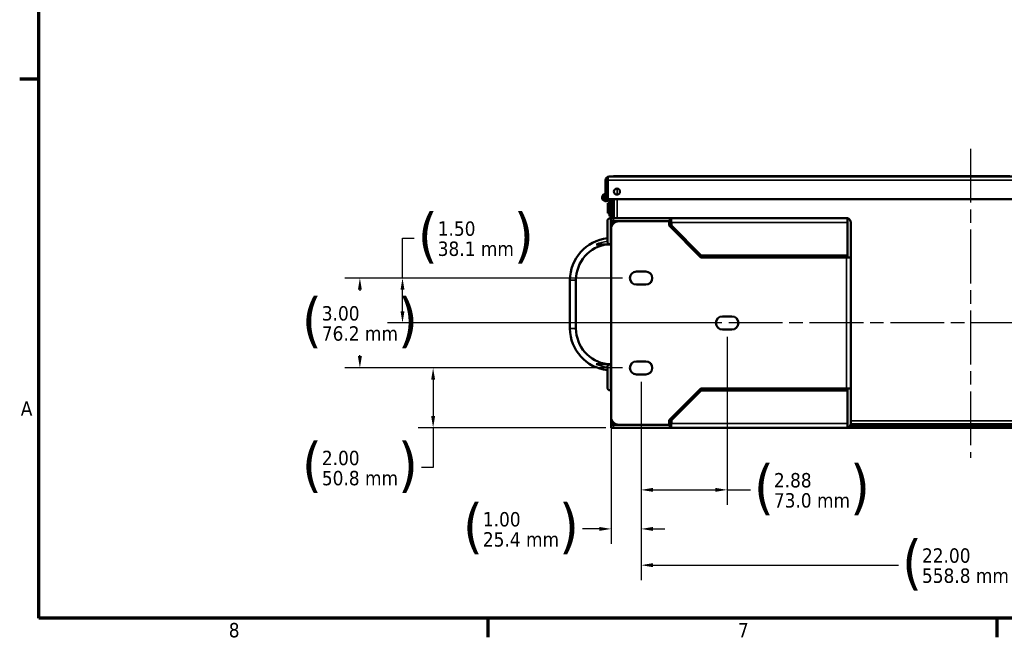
# Model space of a CAD drawing. Header units: inches. Extents: x 0 to 136, y 2 to 86.
# Tile 1 of 71: x 1 to 34, y 3 to 24. Entities that reach past the tile are written whole.
import ezdxf

# ---------------------------------------------------------------- set-up
doc = ezdxf.new("R2010")
doc.units = ezdxf.units.IN
doc.header["$LTSCALE"] = 4
doc.header["$MEASUREMENT"] = 0
doc.linetypes.add('CHAIN', pattern=[0.7087, 0.4724, -0.0591, 0.1181, -0.0591])
for name, color, linetype, lineweight in [('Border (ANSI)', 7, 'Continuous', 70), ('Centerline (ANSI)', 7, 'Continuous', 25), ('Dimension (ANSI)', 7, 'Continuous', 25), ('Visible (ANSI)', 7, 'Continuous', 50), ('Visible Narrow (ANSI)', 7, 'Continuous', 35)]:
    doc.layers.add(name, color=color, linetype=linetype, lineweight=lineweight)
doc.styles.add('Dimension Text', font='tahoma.ttf')
doc.dimstyles.new('Dual Dimension', dxfattribs={"dimscale": 4, "dimtxt": 0.12, "dimasz": 0.098425, "dimexe": 0.125, "dimexo": 0.0625, "dimgap": 0.031496, "dimtad": 0, "dimtih": 1, "dimtoh": 1, "dimrnd": 1e-08, "dimzin": 4, "dimdsep": 46, "dimtxsty": 'Dimension Text', "dimcen": 0.09, "dimdle": 0.393701, "dimclrd": 256, "dimclre": 256, "dimclrt": 256, "dimadec": 0, "dimazin": 1, "dimtfac": 1, "dimtofl": 0, "dimtmove": 0, "dimatfit": 3, "dimfxl": 1, "dimtolj": 1, "dimtzin": 4, "dimlwd": -1, "dimlwe": -1, "dimarcsym": 0})

# ---------------------------------------------------------------- blocks, each defined once
blk = doc.blocks.new('Borders Default Border')
at = {"layer": 'Border (ANSI)'}
for p, q in [((0.5, 5.5), (0.34, 5.5)), ((4.25, 1), (4.25, 0.84)), ((8.5, 1), (8.5, 0.84))]:
    blk.add_line(p, q, dxfattribs=at)
at = {"layer": 'Border (ANSI)', "flags": 128}
blk.add_lwpolyline([(0.5, 1), (0.5, 21), (33.5, 21), (33.5, 1), (0.5, 1)], dxfattribs=at)
at = {"layer": 'Border (ANSI)', "char_height": 0.12, "attachment_point": 7, "style": 'Dimension Text'}
for s, insert in [('A', (0.349, 2.69)), ('8', (2.0858, 0.8373)), ('7', (6.3378, 0.84))]:
    blk.add_mtext(s, dxfattribs=dict(at, insert=insert))
blk = doc.blocks.new('*D9')
at = {"layer": 'Defpoints', "color": 0, "transparency": 16777216}
for p in [(21.741, 15.355), (12.723, 12.355), (21.741, 12.355)]:
    blk.add_point(p, dxfattribs=at)
at = {"layer": 'Dimension (ANSI)', "transparency": 16777216}
for p, q in [((21.491, 15.355), (12.223, 15.355)), ((12.723, 14.962), (12.723, 14.933)), ((12.723, 12.749), (12.723, 12.778)), ((21.491, 12.355), (12.223, 12.355))]:
    blk.add_line(p, q, dxfattribs=at)
for points in [[(12.657, 14.962), (12.789, 14.962), (12.723, 15.355)], [(12.657, 12.749), (12.789, 12.749), (12.723, 12.355)]]:
    blk.add_solid(points, dxfattribs=at)
at = {"layer": 'Dimension (ANSI)', "transparency": 16777216, "insert": (12.723, 13.855), "char_height": 0.48, "attachment_point": 5, "style": 'Dimension Text'}
blk.add_mtext('\\A1;{\\H3.0x;(}\\S3.00^ 76.2 mm;{\\H3.0x;)}', dxfattribs=at)
blk = doc.blocks.new('*D10')
at = {"layer": 'Defpoints', "color": 0, "transparency": 16777216}
for p in [(21.741, 15.355), (14.147, 13.855), (24.616, 13.855)]:
    blk.add_point(p, dxfattribs=at)
at = {"layer": 'Dimension (ANSI)', "transparency": 16777216}
for p, q in [((14.147, 15.355), (14.147, 16.684)), ((14.147, 16.684), (14.54, 16.684)), ((21.491, 15.355), (13.647, 15.355)), ((14.147, 14.249), (14.147, 14.962)), ((24.366, 13.855), (13.647, 13.855))]:
    blk.add_line(p, q, dxfattribs=at)
for points in [[(14.081, 14.962), (14.212, 14.962), (14.147, 15.355)], [(14.081, 14.249), (14.212, 14.249), (14.147, 13.855)]]:
    blk.add_solid(points, dxfattribs=at)
at = {"layer": 'Dimension (ANSI)', "transparency": 16777216, "insert": (16.595, 16.684), "char_height": 0.48, "attachment_point": 5, "style": 'Dimension Text'}
blk.add_mtext('\\A1;{\\H3.0x;(}\\S1.50^ 38.1 mm;{\\H3.0x;)}', dxfattribs=at)
blk = doc.blocks.new('*D11')
at = {"layer": 'Defpoints', "color": 0, "transparency": 16777216}
for p in [(21.741, 12.355), (15.169, 10.355), (21.191, 10.355)]:
    blk.add_point(p, dxfattribs=at)
at = {"layer": 'Dimension (ANSI)', "transparency": 16777216}
for p, q in [((21.491, 12.355), (14.669, 12.355)), ((15.169, 11.962), (15.169, 10.749)), ((20.941, 10.355), (14.669, 10.355)), ((15.169, 10.355), (15.169, 9.026)), ((15.169, 9.026), (14.776, 9.026))]:
    blk.add_line(p, q, dxfattribs=at)
for points in [[(15.104, 11.962), (15.235, 11.962), (15.169, 12.355)], [(15.104, 10.749), (15.235, 10.749), (15.169, 10.355)]]:
    blk.add_solid(points, dxfattribs=at)
at = {"layer": 'Dimension (ANSI)', "transparency": 16777216, "insert": (12.725, 9.026), "char_height": 0.48, "attachment_point": 5, "style": 'Dimension Text'}
blk.add_mtext('\\A1;{\\H3.0x;(}\\S2.00^ 50.8 mm;{\\H3.0x;)}', dxfattribs=at)
blk = doc.blocks.new('*D12')
at = {"layer": 'Defpoints', "color": 0, "transparency": 16777216}
for p in [(22.116, 12.137), (21.116, 10.709), (22.116, 6.979)]:
    blk.add_point(p, dxfattribs=at)
at = {"layer": 'Dimension (ANSI)', "transparency": 16777216}
for p, q in [((22.116, 11.887), (22.116, 6.479)), ((21.116, 10.459), (21.116, 6.479)), ((20.723, 6.979), (20.156, 6.979)), ((22.51, 6.979), (22.904, 6.979))]:
    blk.add_line(p, q, dxfattribs=at)
for points in [[(20.723, 7.044), (20.723, 6.913), (21.116, 6.979)], [(22.51, 7.044), (22.51, 6.913), (22.116, 6.979)]]:
    blk.add_solid(points, dxfattribs=at)
at = {"layer": 'Dimension (ANSI)', "transparency": 16777216, "insert": (18.103, 6.979), "char_height": 0.48, "attachment_point": 5, "style": 'Dimension Text'}
blk.add_mtext('\\A1;{\\H3.0x;(}\\S1.00^ 25.4 mm;{\\H3.0x;)}', dxfattribs=at)
blk = doc.blocks.new('*D13')
at = {"layer": 'Defpoints', "color": 0, "transparency": 16777216}
for p in [(24.991, 13.637), (22.116, 12.137), (24.991, 8.282)]:
    blk.add_point(p, dxfattribs=at)
at = {"layer": 'Dimension (ANSI)', "transparency": 16777216}
for p, q in [((24.991, 13.387), (24.991, 7.782)), ((22.116, 11.887), (22.116, 7.782)), ((22.51, 8.282), (24.598, 8.282)), ((24.991, 8.282), (25.769, 8.282))]:
    blk.add_line(p, q, dxfattribs=at)
for points in [[(22.51, 8.348), (22.51, 8.217), (22.116, 8.282)], [(24.598, 8.348), (24.598, 8.217), (24.991, 8.282)]]:
    blk.add_solid(points, dxfattribs=at)
at = {"layer": 'Dimension (ANSI)', "transparency": 16777216, "insert": (27.823, 8.282), "char_height": 0.48, "attachment_point": 5, "style": 'Dimension Text'}
blk.add_mtext('\\A1;{\\H3.0x;(}\\S2.88^ 73.0 mm;{\\H3.0x;)}', dxfattribs=at)
blk = doc.blocks.new('*D14')
at = {"layer": 'Defpoints', "color": 0, "transparency": 16777216}
for p in [(22.116, 12.137), (44.116, 12.137), (44.116, 5.768)]:
    blk.add_point(p, dxfattribs=at)
at = {"layer": 'Dimension (ANSI)', "transparency": 16777216}
for p, q in [((22.116, 11.887), (22.116, 5.268)), ((44.116, 11.887), (44.116, 5.268)), ((22.51, 5.768), (30.719, 5.768)), ((43.723, 5.768), (35.181, 5.768))]:
    blk.add_line(p, q, dxfattribs=at)
for points in [[(22.51, 5.834), (22.51, 5.703), (22.116, 5.768)], [(43.723, 5.834), (43.723, 5.703), (44.116, 5.768)]]:
    blk.add_solid(points, dxfattribs=at)
at = {"layer": 'Dimension (ANSI)', "transparency": 16777216, "insert": (32.95, 5.768), "char_height": 0.48, "attachment_point": 5, "style": 'Dimension Text'}
blk.add_mtext('\\A1;{\\H3.0x;(}\\S22.00^ 558.8 mm;{\\H3.0x;)}', dxfattribs=at)

msp = doc.modelspace()

# ---------------------------------------------------------------- linework, layer by layer
at = {"layer": 'Centerline (ANSI)', "linetype": 'CHAIN', "ltscale": 0.952448}
for p, q in [((33.1162, 19.6718), (33.1162, 9.3569)), ((45.7418, 13.8553), (19.0324, 13.8553))]:
    msp.add_line(p, q, dxfattribs=at)
at = {"layer": 'Visible (ANSI)'}
for p, q in [((21.1902, 18.7513), (21.334, 18.7513)), ((21.1902, 18.7413), (21.1902, 18.7513)), ((21.334, 18.7513), (34.4294, 18.7513)), ((20.9322, 17.9913), (20.9322, 18.6279)), ((21.0061, 18.6773), (20.9748, 18.7164)), ((21.0061, 18.6773), (21.0061, 18.6279)), ((21.0061, 18.6279), (21.0062, 18.6279)), ((21.0062, 17.9913), (21.0062, 18.6279)), ((21.0063, 18.7164), (21.0063, 18.6279)), ((21.0063, 18.6279), (21.0063, 17.9913)), ((21.0454, 18.7413), (21.0454, 18.7413)), ((21.0456, 18.7413), (45.2018, 18.7413)), ((20.9322, 17.9913), (21.0062, 17.9913)), ((21.0063, 17.9913), (45.2412, 17.9913)), ((21.0072, 17.8528), (21.0072, 17.5198)), ((21.0572, 17.8528), (21.0072, 17.8528)), ((21.0379, 17.9628), (21.0375, 17.9638)), ((21.0379, 17.9628), (21.0916, 17.9879)), ((21.0538, 17.9172), (21.0379, 17.9628)), ((21.0572, 17.4173), (21.0572, 17.8968)), ((21.0916, 17.9879), (21.0904, 17.9913)), ((21.1095, 17.9367), (21.0916, 17.9879)), ((21.1162, 17.3553), (21.1162, 17.9913)), ((21.1902, 17.3553), (21.1902, 17.9913)), ((21.2052, 17.8113), (21.1902, 17.8113)), ((21.2052, 17.3553), (21.2052, 17.9913)), ((21.0572, 17.5198), (21.0072, 17.5198)), ((21.2052, 17.5613), (21.1902, 17.5613)), ((20.9912, 16.5803), (20.9912, 17.2553)), ((21.0572, 17.4173), (21.1162, 17.4173)), ((21.0912, 17.3553), (21.1162, 17.3553)), ((21.1162, 17.2513), (21.1162, 17.3553)), ((21.1162, 17.3553), (21.1913, 17.3553)), ((21.1162, 17.2119), (21.1162, 17.2513)), ((21.1162, 17.2513), (21.1913, 17.2513)), ((21.1162, 17.0013), (21.1162, 17.2119)), ((21.1902, 17.3793), (21.2052, 17.3793)), ((21.1913, 17.3553), (23.076, 17.3553)), ((21.3662, 17.2513), (21.1913, 17.2513)), ((23.0537, 17.2513), (21.3662, 17.2513)), ((23.076, 17.2513), (23.0537, 17.2513)), ((23.0537, 17.1058), (23.0537, 17.2513)), ((24.1162, 16.0433), (23.0537, 17.1058)), ((23.076, 17.3553), (28.9728, 17.3553)), ((23.076, 17.2743), (23.076, 17.3553)), ((23.076, 17.2513), (23.076, 17.2743)), ((23.1162, 17.2437), (23.1162, 17.3277)), ((23.1261, 17.2119), (23.1261, 17.1053)), ((23.1261, 17.1053), (24.1261, 16.1053)), ((29.0122, 17.3498), (29.0122, 17.2119)), ((29.0122, 17.2119), (29.0122, 17.3498)), ((29.0122, 16.0434), (29.0122, 17.2119)), ((29.0122, 17.2119), (29.0122, 17.2119)), ((29.0122, 16.1053), (29.0122, 17.2119)), ((29.1162, 16.0434), (29.1162, 17.2119)), ((21.1162, 17.0013), (21.1162, 10.7093)), ((21.0912, 16.4803), (20.6192, 16.4803)), ((21.0912, 16.4803), (21.1162, 16.4803)), ((24.1261, 16.1053), (24.0542, 16.1053)), ((28.9728, 16.0433), (24.1162, 16.0433)), ((24.1261, 16.1053), (29.0122, 16.1053)), ((27.8662, 16.0563), (27.9152, 16.1053)), ((27.8662, 16.0433), (27.8662, 16.0563)), ((29.1162, 16.0433), (28.9728, 16.0433)), ((29.0122, 16.0433), (29.0122, 16.0434)), ((29.0122, 16.0434), (29.1162, 16.0434)), ((29.1162, 16.0433), (29.1162, 16.0434)), ((29.1162, 16.0433), (29.1162, 11.6673)), ((22.2725, 15.574), (21.96, 15.574)), ((19.7412, 13.6709), (19.7412, 15.2897)), ((19.9412, 15.2897), (19.9412, 13.6709)), ((21.96, 15.1365), (22.2725, 15.1365)), ((25.1475, 14.074), (24.835, 14.074)), ((24.835, 13.6365), (25.1475, 13.6365)), ((22.2725, 12.574), (21.96, 12.574)), ((20.6192, 12.4803), (21.0912, 12.4803)), ((20.9912, 11.7053), (20.9912, 12.3803)), ((21.0912, 12.4803), (21.1162, 12.4803)), ((21.96, 12.1365), (22.2725, 12.1365)), ((21.0912, 11.6053), (21.1162, 11.6053)), ((23.0537, 10.6048), (24.1162, 11.6673)), ((24.1261, 11.6053), (23.1261, 10.6053)), ((24.0542, 11.6053), (24.1261, 11.6053)), ((24.1162, 11.6673), (28.9728, 11.6673)), ((29.0122, 11.6053), (24.1261, 11.6053)), ((27.8662, 11.6543), (27.8662, 11.6673)), ((27.9152, 11.6053), (27.8662, 11.6543)), ((28.9728, 11.6673), (29.1162, 11.6673)), ((29.0122, 11.6672), (29.0122, 11.6673)), ((29.0122, 11.6672), (29.1162, 11.6672)), ((29.0122, 10.4987), (29.0122, 11.6672)), ((29.0122, 10.4987), (29.0122, 11.6053)), ((29.1162, 11.6672), (29.1162, 11.6673)), ((29.1162, 10.4987), (29.1162, 11.6672)), ((21.1162, 10.4987), (21.1162, 10.7093)), ((23.0537, 10.4593), (23.0537, 10.6048)), ((23.1261, 10.6053), (23.1261, 10.4987)), ((21.1162, 10.4987), (21.1162, 10.4593)), ((21.1162, 10.3553), (21.1162, 10.4593)), ((21.1913, 10.4593), (21.1162, 10.4593)), ((21.1913, 10.3553), (21.1162, 10.3553)), ((21.1913, 10.4593), (21.3662, 10.4593)), ((21.1913, 10.3553), (23.076, 10.3553)), ((21.3662, 10.4593), (23.0537, 10.4593)), ((23.0537, 10.4593), (23.076, 10.4593)), ((23.076, 10.4593), (23.076, 10.4363)), ((23.076, 10.4363), (23.076, 10.3553)), ((28.9728, 10.3553), (23.076, 10.3553)), ((23.1162, 10.4669), (23.1162, 10.3829)), ((28.9728, 10.3553), (37.2596, 10.3553)), ((29.0122, 10.3608), (29.0122, 10.4987)), ((29.0122, 10.4987), (29.0122, 10.4987)), ((29.0122, 10.4987), (29.0122, 10.3608)), ((29.0983, 10.4293), (37.1341, 10.4293)), ((37.119, 10.4709), (29.1135, 10.4709))]:
    msp.add_line(p, q, dxfattribs=at)
msp.add_circle((21.3072, 18.2413), 0.1015, dxfattribs=at)
for centre, radius, start, end in [((21.0456, 18.6279), 0.1134, 128.66384, 180), ((21.0456, 18.6279), 0.0394, 176.37707, 180), ((21.0456, 18.6279), 0.1134, 90.09605, 90.19757), ((21.0458, 18.6279), 0.1134, 90.09605, 90.19757), ((20.9402, 18.0423), 0.125, 93.66944, 335.92074), ((20.9402, 18.0423), 0.066, 96.96206, 309.40057), ((20.9402, 18.0423), 0.0625, 97.35404, 305.31364), ((20.9952, 17.8968), 0.062, 0, 19.23318), ((20.9952, 17.8968), 0.121, 0, 19.23318), ((21.0912, 17.2553), 0.1, 90, 180), ((21.3662, 17.0013), 0.25, 90, 180), ((28.9728, 17.2119), 0.1434, 74.05253, 90), ((28.9728, 17.2119), 0.1434, 0, 74.05253), ((28.9728, 17.2119), 0.0394, 0, 3.62293), ((21.1412, 15.2897), 1.4, 96.15064, 180), ((21.1412, 15.2897), 1.2, 97.18076, 180), ((21.0912, 16.5803), 0.1, 180, 270), ((21.96, 15.3553), 0.2188, 90, 270), ((22.2725, 15.3553), 0.2188, 270, 90), ((24.835, 13.8553), 0.2188, 90, 270), ((25.1475, 13.8553), 0.2188, 270, 90), ((21.1412, 13.6709), 1.4, 180, 263.84936), ((21.1412, 13.6709), 1.2, 180, 262.81924), ((21.96, 12.3553), 0.2188, 90, 270), ((22.2725, 12.3553), 0.2188, 270, 90), ((21.0912, 12.3803), 0.1, 90, 180), ((21.0912, 11.7053), 0.1, 180, 270), ((21.3662, 10.7093), 0.25, 180, 270), ((28.9728, 10.4987), 0.1434, 270, 285.94747), ((28.9728, 10.4987), 0.1434, 285.94747, 0), ((28.9728, 10.4987), 0.0394, 356.37707, 0)]:
    msp.add_arc(centre, radius, start, end, dxfattribs=at)
for centre, start_param, end_param in [((28.9728, 17.2119), 2.8632568, 3.1415927), ((28.9728, 10.4987), 0, 0.2783359)]:
    msp.add_ellipse(centre, major_axis=(0, -0.1434), ratio=0.9980015, start_param=start_param, end_param=end_param, dxfattribs=at)
for points in [[(20.9748, 18.7164), (20.9947, 18.7324), (21.0198, 18.7412), (21.0452, 18.7413)], [(21.0063, 18.6774), (21.0062, 18.6773), (21.0062, 18.6773), (21.0061, 18.6773)], [(21.0063, 18.7164), (21.0194, 18.7324), (21.0323, 18.7412), (21.0454, 18.7413)], [(23.076, 17.3553), (23.0894, 17.3553), (23.1028, 17.3455), (23.1162, 17.3277)], [(23.1162, 17.2437), (23.1028, 17.2486), (23.0894, 17.2513), (23.076, 17.2513)], [(23.1261, 17.2119), (23.1228, 17.2242), (23.1195, 17.2364), (23.1162, 17.2437)], [(23.076, 10.4593), (23.0894, 10.4593), (23.1028, 10.462), (23.1162, 10.4669)], [(23.1162, 10.3829), (23.1028, 10.3651), (23.0894, 10.3553), (23.076, 10.3553)], [(23.1162, 10.4669), (23.1195, 10.4742), (23.1228, 10.4864), (23.1261, 10.4987)]]:
    msp.add_open_spline(points, degree=3, dxfattribs=at)
for points in [[(23.1162, 17.3277), (23.1179, 17.3144), (23.1195, 17.2968), (23.1211, 17.2768), (23.1228, 17.2568), (23.1244, 17.2344), (23.1261, 17.2119)], [(23.1261, 10.4987), (23.1244, 10.4762), (23.1228, 10.4538), (23.1211, 10.4338), (23.1195, 10.4138), (23.1179, 10.3962), (23.1162, 10.3829)]]:
    msp.add_open_spline(points, degree=3, knots=[0, 0, 0, 0, 0.5000006, 0.5000006, 0.5000006, 1, 1, 1, 1], dxfattribs=at)
at = {"layer": 'Visible Narrow (ANSI)'}
for p, q in [((21.334, 18.7413), (21.334, 18.7513)), ((45.2412, 18.6279), (21.0063, 18.6279)), ((21.3186, 18.3422), (21.3186, 18.1404)), ((21.3186, 17.9913), (21.3186, 17.3553)), ((21.0912, 17.3553), (21.0912, 16.4803)), ((21.1162, 17.2119), (21.2315, 17.2119)), ((21.1913, 17.3553), (21.1913, 17.2513)), ((23.0537, 17.2119), (23.1261, 17.2119)), ((29.0122, 17.2119), (23.1261, 17.2119)), ((28.9728, 16.1053), (28.9728, 16.0433)), ((28.9728, 11.6673), (28.9728, 16.0433)), ((19.7412, 15.2897), (19.9412, 15.2897)), ((19.9412, 13.6709), (19.7412, 13.6709)), ((21.0912, 12.4803), (21.0912, 11.6053)), ((28.9728, 11.6673), (28.9728, 11.6053)), ((29.1162, 10.5843), (37.1162, 10.5843)), ((21.2315, 10.4987), (21.1162, 10.4987)), ((21.1913, 10.4593), (21.1913, 10.3553)), ((23.1261, 10.4987), (23.0537, 10.4987)), ((23.1261, 10.4987), (29.0122, 10.4987))]:
    msp.add_line(p, q, dxfattribs=at)
for centre, start, end in [((21.1412, 15.2897), 96.62581, 113.67513), ((21.1412, 13.6709), 246.32487, 263.37419)]:
    msp.add_arc(centre, 1.3, start, end, dxfattribs=at)

# ---------------------------------------------------------------- block references
at = {"xscale": 4, "yscale": 4, "zscale": 4}
msp.add_blockref('Borders Default Border', (0, 0), dxfattribs=at)

# ---------------------------------------------------------------- dimensions: what is measured, and where the dimension line sits
at = {"layer": 'Dimension (ANSI)'}
for base, p1, p2, angle, text, override, picture, middle in [((14.1466, 13.8553), (21.7412, 15.3553), (24.6162, 13.8553), 90, '{\\H3.0x;(}\\S<>^ 38.1 mm;{\\H3.0x;)}', {"dimgap": 0.031496, "dimdec": 2, "dimpost": '\\X', "dimtol": 0, "dimlim": 0, "dimtp": 0, "dimtm": 0, "dimtdec": 2, "dimatfit": 2}, '*D10', (16.5953, 16.6843)), ((12.7229, 12.3553), (21.7412, 15.3553), (21.7412, 12.3553), 90, '{\\H3.0x;(}\\S<>^ 76.2 mm;{\\H3.0x;)}', {"dimgap": 0.031496, "dimdec": 2, "dimpost": '\\X', "dimtol": 0, "dimlim": 0, "dimtp": 0, "dimtm": 0, "dimtdec": 2, "dimatfit": 1}, '*D9', (12.7229, 13.8553)), ((24.9912327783, 8.2822190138), (22.1162327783, 12.1365497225), (24.9912327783, 13.6365497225), 180, '{\\H3.0x;(}\\S<>^ 73.0 mm;{\\H3.0x;)}', {"dimgap": 0.031496, "dimtih": 0, "dimtoh": 0, "dimdec": 2, "dimpost": '\\X', "dimtol": 0, "dimlim": 0, "dimtp": 0, "dimtm": 0, "dimtdec": 2, "dimatfit": 2}, '*D13', (27.8232664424, 8.2822190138)), ((15.1692, 10.3553), (21.7412, 12.3553), (21.1913, 10.3553), 90, '{\\H3.0x;(}\\S<>^ 50.8 mm;{\\H3.0x;)}', {"dimgap": 0.031496, "dimdec": 2, "dimpost": '\\X', "dimtol": 0, "dimlim": 0, "dimtp": 0, "dimtm": 0, "dimtdec": 2, "dimatfit": 2}, '*D11', (12.7249, 9.0263)), ((22.1162, 6.9788), (21.1162, 10.7093), (22.1162, 12.1365), 180, '{\\H3.0x;(}\\S<>^ 25.4 mm;{\\H3.0x;)}', {"dimgap": 0.031496, "dimtih": 0, "dimtoh": 0, "dimdec": 2, "dimpost": '\\X', "dimtol": 0, "dimlim": 0, "dimtp": 0, "dimtm": 0, "dimtdec": 2, "dimatfit": 1}, '*D12', (18.1033, 6.9788)), ((44.1162, 5.7682), (22.1162, 12.1365), (44.1162, 12.1365), 180, '{\\H3.0x;(}\\S<>^ 558.8 mm;{\\H3.0x;)}', {"dimgap": 0.031496, "dimtih": 0, "dimtoh": 0, "dimdec": 2, "dimpost": '\\X', "dimtol": 0, "dimlim": 0, "dimtp": 0, "dimtm": 0, "dimtdec": 2, "dimatfit": 1}, '*D14', (32.9503, 5.7682))]:
    dim = msp.add_linear_dim(base=base, p1=p1, p2=p2, angle=angle, text=text, dimstyle='Dual Dimension', override=override, dxfattribs=at)
    dim.commit()
    dim.dimension.update_dxf_attribs({"geometry": picture, "text_midpoint": middle, "dimtype": 160})

doc.saveas('drawing.dxf')
